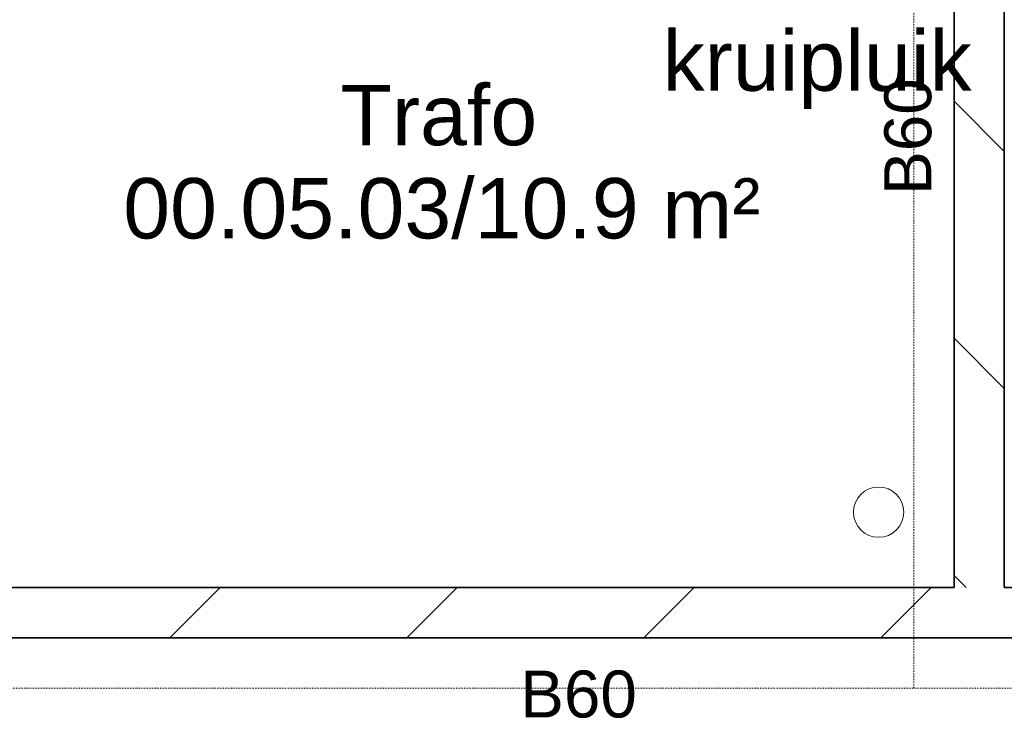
# Model space of a CAD drawing. Header units: millimetres. Extents: x -80560 to 110805, y -11020 to 52719.
# Tile 86 of 152: x 51132 to 54070, y 44510 to 46593. Entities that reach past the tile are written whole.
import ezdxf

# ---------------------------------------------------------------- set-up
doc = ezdxf.new("R2010")
doc.units = ezdxf.units.MM
doc.linetypes.add('DASHDOT2', pattern=[8, 4, -2, 0, -2])
for name, color, linetype, lineweight in [('A-ANNO-NOTE', 131, 'Continuous', 18), ('A-AREA-IDEN', 2, 'Continuous', 9), ('A-DETL-GENF', 92, 'Continuous', 18), ('A-DETL-MBND', 5, 'Continuous', 18), ('A-GENM', 13, 'Continuous', 18), ('A-WALL-PATT', 111, 'Continuous', 35), ('G-ANNO-TEXT', 231, 'Continuous', 9), ('I-WALL', 2, 'Continuous', 18)]:
    doc.layers.add(name, color=color, linetype=linetype, lineweight=lineweight)
doc.styles.add('Arial', font='arial.ttf', dxfattribs={"height": 180})
doc.styles.add('Arial_1', font='arial.ttf', dxfattribs={"height": 140})

# ---------------------------------------------------------------- blocks, each defined once
blk = doc.blocks.new('n3o_sparing - r_75-34064000-DO_00 begane grond')
at = {"layer": 'A-DETL-MBND'}
for start, end in [(360, 180), (180, 360)]:
    blk.add_arc((0, 0), 75, start, end, dxfattribs=at)
blk = doc.blocks.new('01_n3o_symbool_lijn_met_tekst - brandwerend_B60-33397399-DO_00 begane grond')
at = {"layer": 'A-DETL-GENF', "color": 3, "linetype": 'DASHDOT2'}
blk.add_line((0, 0), (6830, 0), dxfattribs=at)
blk = doc.blocks.new('01_n3o_symbool_lijn_met_tekst - brandwerend_B60-33356784-DO_00 begane grond')
at = {"layer": 'A-DETL-GENF', "color": 3, "linetype": 'DASHDOT2'}
blk.add_line((0, 0), (3200, 0), dxfattribs=at)

msp = doc.modelspace()

# ---------------------------------------------------------------- hatches: boundary and pattern name
at = {"layer": 'A-WALL-PATT', "lineweight": 18}
h = msp.add_hatch(dxfattribs=at)
h.set_pattern_fill('FP_242', color=256, angle=45, style=0, pattern_type=2)
h.set_pattern_definition([(315, (53919.8, 46350), (353.55, 353.55), [])])
h.paths.add_polyline_path([(53919.8, 44900), (54069.8, 44900), (54069.8, 47800), (53919.8, 47800), (53919.8, 45581.5)], flags=0)
h = msp.add_hatch(dxfattribs=at)
h.set_pattern_fill('FP_244', color=256, angle=-315, style=0, pattern_type=2)
h.set_pattern_definition([(225, (53144.8, 44900), (353.55, -353.55), [])])
h.paths.add_polyline_path([(55978.8, 44750), (56369.8, 44750), (56369.8, 44900), (49919.8, 44900), (49919.8, 44750), (53629.4, 44750)], flags=0)

# ---------------------------------------------------------------- linework, layer by layer
at = {"layer": 'I-WALL', "lineweight": 35}
for p, q in [((53919.8, 47650), (53919.8, 44900)), ((54069.8, 44900), (54069.8, 47650)), ((53919.8, 44900), (50069.8, 44900)), ((56369.8, 44900), (54069.8, 44900)), ((49144.8, 44750), (56369.8, 44750))]:
    msp.add_line(p, q, dxfattribs=at)

# ---------------------------------------------------------------- block references
at = {"layer": 'A-DETL-GENF', "color": 3, "linetype": 'DASHDOT2', "rotation": 90}
msp.add_blockref('01_n3o_symbool_lijn_met_tekst - brandwerend_B60-33356784-DO_00 begane grond', (53799.8, 44600), dxfattribs=at)
at = {"layer": 'A-DETL-GENF', "color": 3, "linetype": 'DASHDOT2'}
msp.add_blockref('01_n3o_symbool_lijn_met_tekst - brandwerend_B60-33397399-DO_00 begane grond', (49339.8, 44600), dxfattribs=at)
at = {"layer": 'A-GENM'}
msp.add_blockref('n3o_sparing - r_75-34064000-DO_00 begane grond', (53694.8, 45125), dxfattribs=at)

# ---------------------------------------------------------------- texts
at = {"layer": 'A-ANNO-NOTE', "color": 3, "linetype": 'DASHDOT2', "insert": (53711.8, 46070.8), "char_height": 140, "width": 408.861, "attachment_point": 1, "rotation": 90, "style": 'Arial_1'}
msp.add_mtext('B60', dxfattribs=at)
at = {"layer": 'A-ANNO-NOTE', "color": 3, "linetype": 'DASHDOT2', "insert": (52625.6, 44652.8), "char_height": 140, "width": 408.861, "attachment_point": 1, "style": 'Arial_1'}
msp.add_mtext('B60', dxfattribs=at)
at = {"layer": 'A-AREA-IDEN', "char_height": 180, "attachment_point": 1, "style": 'Arial'}
for s, insert, width in [('Trafo', (52089.4, 46399.1), 689.451), ('00.05.03/10.9 m²', (51441.2, 46121.2), 2260.759)]:
    msp.add_mtext(s, dxfattribs=dict(at, insert=insert, width=width))
at = {"layer": 'G-ANNO-TEXT', "color": 7, "insert": (53050.2, 46561.3), "char_height": 180, "width": 1074.261, "attachment_point": 1, "style": 'Arial'}
msp.add_mtext('kruipluik', dxfattribs=at)

doc.saveas('drawing.dxf')
